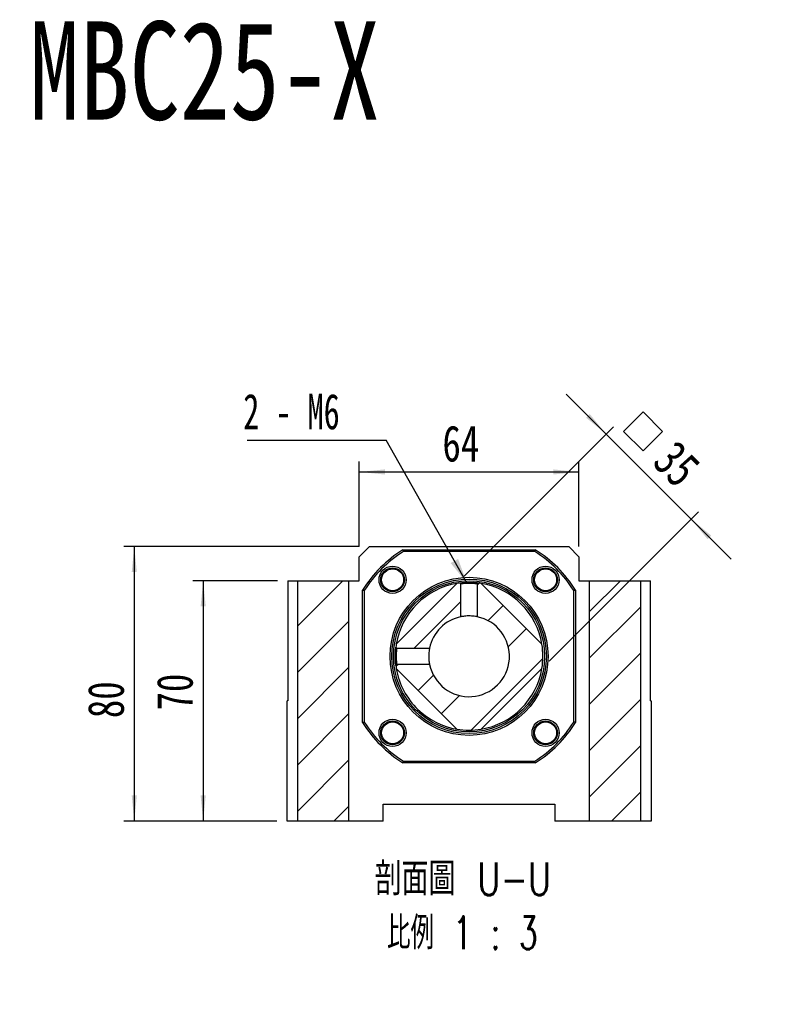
# Model space of a CAD drawing. Header units: millimetres. Extents: x 42 to 268, y 16 to 190.
# Tile 4 of 5: x 122 to 195, y 94 to 190. Entities that reach past the tile are written whole.
import ezdxf

# ---------------------------------------------------------------- set-up
doc = ezdxf.new("R2010")
doc.units = ezdxf.units.MM
doc.layers.add('FORMAT', color=7, linetype='Continuous')
doc.styles.add('SLDTEXTSTYLE0', font='TXT', dxfattribs={"width": 0.75})
doc.styles.add('SLDTEXTSTYLE3', font='TXT', dxfattribs={"width": 0.666667})
doc.styles.add('SLDTEXTSTYLE4', font='TXT', dxfattribs={"width": 0.75, "bigfont": 'bigfont'})
doc.styles.add('SLDTEXTSTYLE5', font='TXT', dxfattribs={"width": 0.65625, "bigfont": 'bigfont'})
doc.dimstyles.new('SLDDIMSTYLE2', dxfattribs={"dimtxt": 0.18, "dimasz": 2.5, "dimexe": 0, "dimexo": 0.0625, "dimgap": 0, "dimtad": 0, "dimtih": 1, "dimtoh": 1, "dimdec": 0, "dimrnd": 1e-09, "dimzin": 0, "dimdsep": 46, "dimtxsty": 'Standard', "dimsah": 1, "dimcen": 0.09, "dimadec": 0, "dimazin": 0, "dimtfac": 2.5, "dimtdec": 0, "dimtofl": 0, "dimtmove": 0, "dimatfit": 3, "dimfxl": 1, "dimfrac": 2, "dimtolj": 1, "dimtzin": 0, "dimarcsym": 0})
doc.dimstyles.new('SLDDIMSTYLE3', dxfattribs={"dimtxt": 3.5, "dimasz": 2.5, "dimexe": 0, "dimexo": 0.0625, "dimgap": 0.875, "dimtad": 1, "dimlfac": 3, "dimrnd": 1e-09, "dimzin": 12, "dimdsep": 46, "dimtxsty": 'SLDTEXTSTYLE0', "dimsah": 1, "dimcen": 0.09, "dimadec": 0, "dimazin": 3, "dimtfac": 1, "dimtmove": 0, "dimatfit": 0, "dimfxl": 1, "dimfrac": 2, "dimtolj": 1, "dimtzin": 12, "dimarcsym": 0})
doc.dimstyles.new('SLDDIMSTYLE4', dxfattribs={"dimtxt": 3.5, "dimasz": 2.5, "dimexe": 0, "dimexo": 0.0625, "dimgap": 0.875, "dimtad": 1, "dimlfac": 3, "dimrnd": 1e-09, "dimzin": 12, "dimdsep": 46, "dimtxsty": 'SLDTEXTSTYLE0', "dimsah": 1, "dimcen": 0.09, "dimadec": 0, "dimazin": 3, "dimtfac": 1, "dimtofl": 0, "dimtmove": 0, "dimatfit": 3, "dimfxl": 1, "dimfrac": 2, "dimtolj": 1, "dimtzin": 12, "dimarcsym": 0})
doc.dimstyles.new('SLDDIMSTYLE5', dxfattribs={"dimtxt": 3.5, "dimasz": 2.5, "dimexe": 0, "dimexo": 0.0625, "dimgap": 0.875, "dimtad": 0, "dimtih": 1, "dimtoh": 1, "dimdec": 6, "dimlfac": 3, "dimrnd": 1e-09, "dimzin": 12, "dimdsep": 46, "dimtxsty": 'SLDTEXTSTYLE0', "dimblk1": 'NONE', "dimsah": 1, "dimcen": 0, "dimadec": 0, "dimazin": 3, "dimtfac": 1, "dimtmove": 0, "dimatfit": 3, "dimldrblk": 'NONE', "dimfxl": 1, "dimfrac": 2, "dimtolj": 1, "dimtzin": 12, "dimarcsym": 0})

# ---------------------------------------------------------------- blocks, each defined once
blk = doc.blocks.new('SW_SYMBOL_HOLE_SPOT')
at = {"layer": 'FORMAT', "color": 0}
for p, q in [((0, 875), (0, 75)), ((1600, 75), (1600, 875)), ((0, 75), (1600, 75))]:
    blk.add_line(p, q, dxfattribs=at)
blk = doc.blocks.new('_D_7')
at = {"layer": 'FORMAT'}
for p, q in [((79.62, 135.744), (79.064, 130.105)), ((79.064, 130.105), (75.635, 95.317)), ((75.635, 95.317), (42.344, 95.317))]:
    blk.add_line(p, q, dxfattribs=at)
blk.add_solid([(79.064, 130.105), (78.57, 127.642), (79.068, 127.593)], dxfattribs=at)
at = {"layer": 'FORMAT', "xscale": 0.0044707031, "yscale": 0.0044707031, "zscale": 0.0044707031}
blk.add_blockref('SW_SYMBOL_HOLE_SPOT', (46.955, 95.802), dxfattribs=at)
at = {"layer": 'FORMAT', "char_height": 3.5, "attachment_point": 1}
for s, insert, style in [('%%c', (42.344, 105.438), 'SLDTEXTSTYLE0'), ('11 \\M+18AAE\\M+19153\\M+18AD1\\M+190FA', (48.935, 105.492), 'SLDTEXTSTYLE4'), ('%%c', (56.4, 99.829), 'SLDTEXTSTYLE0'), ('17', (62.991, 99.882), 'SLDTEXTSTYLE0')]:
    blk.add_mtext(s, dxfattribs=dict(at, insert=insert, style=style))
blk = doc.blocks.new('_NONE')
blk = doc.blocks.new('_D_15')
at = {"layer": 'FORMAT', "color": 7}
for p, q in [((146.98, 135.373), (138.773, 135.373)), ((139.773, 135.373), (139.773, 112.039)), ((146.914, 112.039), (138.773, 112.039))]:
    blk.add_line(p, q, dxfattribs=at)
for points in [[(139.773, 135.373), (139.523, 132.873), (140.023, 132.873)], [(139.773, 112.039), (140.023, 114.539), (139.523, 114.539)]]:
    blk.add_solid(points, dxfattribs=at)
at = {"layer": 'FORMAT', "color": 7, "insert": (135.261, 122.786), "char_height": 3.5, "attachment_point": 1, "rotation": 90, "style": 'SLDTEXTSTYLE0'}
blk.add_mtext('70', dxfattribs=at)
blk = doc.blocks.new('_D_16')
at = {"layer": 'FORMAT', "color": 7}
for p, q in [((154.914, 138.706), (132.086, 138.706)), ((133.086, 138.706), (133.086, 112.039)), ((146.914, 112.039), (132.086, 112.039))]:
    blk.add_line(p, q, dxfattribs=at)
for points in [[(133.086, 138.706), (132.836, 136.206), (133.336, 136.206)], [(133.086, 112.039), (133.336, 114.539), (132.836, 114.539)]]:
    blk.add_solid(points, dxfattribs=at)
at = {"layer": 'FORMAT', "color": 7, "insert": (128.574, 122.041), "char_height": 3.5, "attachment_point": 1, "rotation": 90, "style": 'SLDTEXTSTYLE0'}
blk.add_mtext('80', dxfattribs=at)
blk = doc.blocks.new('_D_17')
at = {"layer": 'FORMAT', "color": 7}
for p, q in [((154.914, 138.706), (154.914, 146.926)), ((176.247, 138.706), (176.247, 146.926)), ((154.914, 145.926), (176.247, 145.926))]:
    blk.add_line(p, q, dxfattribs=at)
for points in [[(154.914, 145.926), (157.414, 145.676), (157.414, 146.176)], [(176.247, 145.926), (173.747, 146.176), (173.747, 145.676)]]:
    blk.add_solid(points, dxfattribs=at)
at = {"layer": 'FORMAT', "color": 7, "insert": (162.994, 150.438), "char_height": 3.5, "attachment_point": 1, "style": 'SLDTEXTSTYLE0'}
blk.add_mtext('64', dxfattribs=at)
blk = doc.blocks.new('SW_SYMBOL_MOD_BOX')
at = {"layer": 'FORMAT', "color": 0}
for p, q in [((200, 200), (200, 800)), ((200, 800), (800, 800)), ((800, 800), (800, 200)), ((200, 200), (800, 200))]:
    blk.add_line(p, q, dxfattribs=at)
blk = doc.blocks.new('_D_18')
at = {"layer": 'FORMAT', "color": 7}
for p, q in [((178.888, 149.597), (174.999, 153.486)), ((165.107, 135.815), (179.595, 150.304)), ((178.888, 149.597), (187.138, 141.347)), ((173.356, 127.565), (187.845, 142.054)), ((187.138, 141.347), (191.027, 137.458))]:
    blk.add_line(p, q, dxfattribs=at)
for points in [[(178.888, 149.597), (177.297, 151.541), (176.944, 151.188)], [(187.138, 141.347), (188.729, 139.402), (189.082, 139.756)]]:
    blk.add_solid(points, dxfattribs=at)
at = {"layer": 'FORMAT', "color": 7, "xscale": 0.0044707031, "yscale": 0.0044707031, "zscale": 0.0044707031, "rotation": 315}
blk.add_blockref('SW_SYMBOL_MOD_BOX', (179.305, 149.866), dxfattribs=at)
at = {"layer": 'FORMAT', "color": 7, "insert": (185.726, 149.215), "char_height": 3.5, "attachment_point": 1, "rotation": 315, "style": 'SLDTEXTSTYLE0'}
blk.add_mtext('35', dxfattribs=at)
blk = doc.blocks.new('SW_NOTE_2')
at = {"layer": 'FORMAT', "color": 0, "char_height": 3.175, "attachment_point": 2}
for s, insert, style in [('\\M+19655\\M+196CA\\M+19AA4 U-U', (10.319, 4.093), 'SLDTEXTSTYLE4'), ('\\M+194E4\\M+197E1 1 : 3', (10.268, -1.141), 'SLDTEXTSTYLE5')]:
    blk.add_mtext(s, dxfattribs=dict(at, insert=insert, style=style))
blk = doc.blocks.new('SW_NOTE_3')
at = {"layer": 'FORMAT', "color": 0}
blk.add_line((-13.485, 0), (0, 0), dxfattribs=at)
at = {"layer": 'FORMAT', "color": 0, "insert": (-13.862, 4.515), "char_height": 3.4396, "attachment_point": 1, "style": 'SLDTEXTSTYLE3'}
blk.add_mtext('2 - M6', dxfattribs=at)

msp = doc.modelspace()

# ---------------------------------------------------------------- hatches: boundary and pattern name
at = {"layer": 'FORMAT', "linetype": 'Continuous', "lineweight": 18}
h = msp.add_hatch(dxfattribs=at)
h.set_pattern_fill('ANSI31', color=256, style=0)
h.paths.add_polyline_path([(153.9137191, 135.37252776), (148.9137191, 135.37252776), (148.9137191, 112.03919443), (153.9137191, 112.03919443)], flags=0)
h = msp.add_hatch(dxfattribs=at)
h.set_pattern_fill('ANSI31', color=256, style=0)
edge = h.paths.add_edge_path(flags=0)
edge.add_line((158.51167592, 126.85832516), (164.3995165, 120.97048459))
edge.add_arc((165.58038577, 128.03919443), 7.16666667, 260.5159837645, 279.4840162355)
edge.add_line((166.76125503, 120.97048459), (172.64909561, 126.85832516))
edge.add_arc((165.58038577, 128.03919443), 7.16666667, 350.5159837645, 369.4840162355)
edge.add_line((172.64909561, 129.2200637), (166.76125503, 135.10790428))
edge.add_arc((165.58038577, 128.03919443), 7.16666667, 80.5159837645, 82.955784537)
edge.add_spline(control_points=[(166.4592718, 135.15176573), (166.45147431, 135.14456759), (166.44367995, 135.13725666), (166.43588038, 135.12995131), (166.42808082, 135.12264596), (166.42027606, 135.11534618), (166.41246572, 135.10805236), (166.39684519, 135.09346486), (166.3812024, 135.07890114), (166.36553411, 135.06436496)], knot_values=[0, 0, 0, 0, 0.0000961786, 0.0000961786, 0.0000961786, 0.0001923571, 0.0001923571, 0.0001923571, 0.0003847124, 0.0003847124, 0.0003847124, 0.0003847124], weights=[1, 1, 1, 1, 1, 1, 1, 1, 1, 1], degree=3, periodic=0)
edge.add_line((166.36553411, 135.06436496), (166.36640506, 131.87617911))
edge.add_arc((165.58038577, 128.03919443), 3.91666667, -168.4229356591, 78.4229356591, ccw=False)
edge.add_line((161.74340109, 127.25317513), (158.55474802, 127.25317513))
edge.add_spline(control_points=[(158.55474802, 127.25317513), (158.54067797, 127.2383885), (158.52611404, 127.222746), (158.51152633, 127.20712577), (158.50423255, 127.19931573), (158.4969328, 127.19151127), (158.4896275, 127.18371201), (158.4823222, 127.17591275), (158.47501133, 127.16811871), (158.46769526, 127.16032955)], knot_values=[0, 0, 0, 0, 0.0001923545, 0.0001923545, 0.0001923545, 0.0002885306, 0.0002885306, 0.0002885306, 0.0003847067, 0.0003847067, 0.0003847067, 0.0003847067], weights=[1, 1, 1, 1, 1, 1, 1, 1, 1, 1], degree=3, periodic=0)
edge.add_arc((165.58038577, 128.03919443), 7.16666667, 187.0439308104, 189.4840162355)
h = msp.add_hatch(dxfattribs=at)
h.set_pattern_fill('ANSI31', color=256, style=0)
edge = h.paths.add_edge_path(flags=0)
edge.add_spline(control_points=[(158.46770613, 128.91820417), (158.47502229, 128.91041424), (158.48233326, 128.90261942), (158.48963865, 128.89481938), (158.49694403, 128.88701936), (158.50424383, 128.87921412), (158.51153767, 128.8714033), (158.52612521, 128.85578182), (158.54068894, 128.84013805), (158.55522509, 128.82446873)], knot_values=[0, 0, 0, 0, 0.0000961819, 0.0000961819, 0.0000961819, 0.0001923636, 0.0001923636, 0.0001923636, 0.0003847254, 0.0003847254, 0.0003847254, 0.0003847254], weights=[1, 1, 1, 1, 1, 1, 1, 1, 1, 1], degree=3, periodic=0)
edge.add_line((158.55522509, 128.82446873), (161.74340109, 128.82521373))
edge.add_arc((165.58038577, 128.03919443), 3.91666667, 101.5770643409, 168.4229356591, ccw=False)
edge.add_line((164.79436647, 131.87617911), (164.79436647, 135.06484341))
edge.add_spline(control_points=[(164.79436647, 135.06484341), (164.77956364, 135.07891183), (164.76392292, 135.09347585), (164.74830445, 135.10806364), (164.74049529, 135.11535746), (164.7326917, 135.12265724), (164.72489332, 135.12996258), (164.71709494, 135.13726792), (164.70930177, 135.14457881), (164.70151348, 135.15189491)], knot_values=[0, 0, 0, 0, 0.0001923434, 0.0001923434, 0.0001923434, 0.000288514, 0.000288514, 0.000288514, 0.0003846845, 0.0003846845, 0.0003846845, 0.0003846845], weights=[1, 1, 1, 1, 1, 1, 1, 1, 1, 1], degree=3, periodic=0)
edge.add_arc((165.58038577, 128.03919443), 7.16666667, 97.0439797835, 99.4840162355)
edge.add_line((164.3995165, 135.10790428), (158.51167592, 129.2200637))
edge.add_arc((165.58038577, 128.03919443), 7.16666667, 170.5159837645, 172.954735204)
h = msp.add_hatch(dxfattribs=at)
h.set_pattern_fill('ANSI31', color=256, style=0)
h.paths.add_polyline_path([(182.24705243, 135.37252776), (177.24705243, 135.37252776), (177.24705243, 112.03919443), (182.24705243, 112.03919443)], flags=0)

# ---------------------------------------------------------------- linework, layer by layer
at = {"color": 7, "linetype": 'Continuous', "lineweight": 25}
for p, q in [((155.91371938, 138.7058616), (154.91371859, 137.70586082)), ((155.91371938, 138.7058616), (175.24705215, 138.7058616)), ((176.24705294, 137.70586082), (175.24705215, 138.7058616)), ((154.91371859, 135.37252772), (154.91371859, 137.70586082)), ((159.15776922, 138.3725276), (172.00300231, 138.3725276)), ((171.95524967, 138.20586121), (159.20552186, 138.20586121)), ((176.24705294, 137.70586082), (176.24705294, 135.37252772)), ((147.98038586, 135.37252772), (147.98038586, 123.70586101)), ((147.98038586, 135.37252772), (148.91371885, 135.37252772)), ((148.91371885, 135.37252772), (153.91371905, 135.37252772)), ((148.91371885, 135.37252772), (148.91371885, 112.03919429)), ((153.91371905, 112.03919429), (153.91371905, 135.37252772)), ((153.91371905, 135.37252772), (154.91371859, 135.37252772)), ((158.51167599, 129.22006373), (164.39951647, 135.10790421)), ((164.79436643, 131.87617918), (164.79436643, 135.06484358)), ((166.3664051, 135.06483737), (166.3664051, 131.87617918)), ((166.76125506, 135.10790421), (172.64909555, 129.22006373)), ((176.24705294, 135.37252772), (177.24705248, 135.37252772)), ((177.24705248, 135.37252772), (182.24705268, 135.37252772)), ((177.24705248, 135.37252772), (177.24705248, 112.03919429)), ((182.24705268, 112.03919429), (182.24705268, 135.37252772)), ((182.24705268, 135.37252772), (183.18038567, 135.37252772)), ((183.18038567, 123.70586101), (183.18038567, 135.37252772)), ((155.2470526, 121.61657789), (155.2470526, 134.46181097)), ((155.41371899, 134.41405834), (155.41371899, 121.66433052)), ((175.74705255, 121.66433052), (175.74705255, 134.41405834)), ((175.91371893, 134.46181097), (175.91371893, 121.61657789)), ((158.55475214, 128.82521376), (161.74340102, 128.82521376)), ((161.74340102, 127.2531751), (158.55474779, 127.2531751)), ((164.39951647, 120.97048465), (158.51167599, 126.85832514)), ((172.64909555, 126.85832514), (166.76125506, 120.97048465)), ((147.91371931, 112.03919429), (147.91371931, 123.70586101)), ((147.98038586, 123.70586101), (147.91371931, 123.70586101)), ((183.18038567, 123.70586101), (183.24705222, 123.70586101)), ((183.24705222, 123.70586101), (183.24705222, 112.03919429)), ((172.00300231, 117.70586127), (159.15776922, 117.70586127)), ((159.20552186, 117.87252765), (171.95524967, 117.87252765)), ((157.24705231, 113.70586061), (173.91371922, 113.70586061)), ((157.24705231, 112.03919429), (157.24705231, 113.70586061)), ((173.91371922, 113.70586061), (173.91371922, 112.03919429)), ((148.91371885, 112.03919429), (147.91371931, 112.03919429)), ((153.91371905, 112.03919429), (148.91371885, 112.03919429)), ((157.24705231, 112.03919429), (153.91371905, 112.03919429)), ((177.24705248, 112.03919429), (173.91371922, 112.03919429)), ((182.24705268, 112.03919429), (177.24705248, 112.03919429)), ((183.24705222, 112.03919429), (182.24705268, 112.03919429))]:
    msp.add_line(p, q, dxfattribs=at)
at = {"color": 7, "linetype": 'Continuous', "lineweight": 25, "flags": 128}
for points in [[(165.00278389, 135.18254723), (164.8814385, 135.17169608), (164.70150014, 135.15176578)], [(166.45927178, 135.15176578), (166.36324916, 135.16297394), (165.99832822, 135.19366412)]]:
    msp.add_lwpolyline(points, dxfattribs=at)
at = {"color": 7, "linetype": 'Continuous', "lineweight": 25}
for centre, radius in [((158.15576456, 135.46381563), 1.31666667), ((158.15576456, 135.46381563), 1.15), ((173.00500697, 135.46381563), 1.31666667), ((173.00500697, 135.46381563), 1.15), ((158.15576456, 135.46381563), 1.06666667), ((165.58038577, 128.03919443), 7.66666667), ((173.00500697, 135.46381563), 1.06666667), ((165.58038577, 128.03919443), 7.5), ((165.58038577, 128.03919443), 7.33333333), ((158.15576456, 120.61457323), 1.31666667), ((158.15576456, 120.61457323), 1.15), ((158.15576456, 120.61457323), 1.06666667), ((173.00500697, 120.61457323), 1.31666667), ((173.00500697, 120.61457323), 1.15), ((173.00500697, 120.61457323), 1.06666667)]:
    msp.add_circle(centre, radius, dxfattribs=at)
for radius, start, end in [(12.16666667, 121.8627495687, 148.1372504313), (12, 122.0891838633, 147.9108161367), (12, 32.0891838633, 57.9108161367), (12.16666667, 31.8627495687, 58.1372504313), (7.16666667, 99.4840162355, 170.5159837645), (7.16666667, 97.0442119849, 99.4840162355), (7.16666667, 80.5159837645, 82.955784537), (7.16666667, 9.4840162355, 80.5159837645), (3.91666667, 191.5770643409, 78.4229356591), (3.91666667, 101.5770643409, 168.4229356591), (7.16666667, 170.5159837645, 172.954735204), (7.16666667, 350.5159837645, 9.4840162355), (7.16666667, 181.2634275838, 186.9510366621), (7.16666667, 187.0441599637, 189.4840162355), (7.16666667, 189.4840162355, 226.1462626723), (7.16666667, 279.4840162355, 350.5159837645), (7.16666667, 226.1462626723, 260.5159837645), (12.16666667, 211.8627495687, 238.1372504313), (12, 212.0891838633, 237.9108161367), (12, 302.0891838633, 327.9108161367), (12.16666667, 301.8627495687, 328.1372504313), (7.16666667, 260.5159837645, 279.4840162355)]:
    msp.add_arc((165.58038577, 128.03919443), radius, start, end, dxfattribs=at)
for points in [[(159.15776948, 138.37252776), (159.17363011, 138.31696408), (159.18954719, 138.26140844), (159.20552193, 138.2058611)], [(172.00300206, 138.37252776), (171.98714142, 138.31696408), (171.97122434, 138.26140844), (171.9552496, 138.2058611)], [(155.4137191, 134.41405826), (155.35817176, 134.430033), (155.30261612, 134.44595009), (155.24705243, 134.46181072)], [(175.9137191, 134.46181072), (175.85815541, 134.44595009), (175.80259977, 134.430033), (175.74705243, 134.41405826)], [(155.24705243, 121.61657814), (155.30261612, 121.63243877), (155.35817176, 121.64835586), (155.4137191, 121.6643306)], [(175.9137191, 121.61657814), (175.85815541, 121.63243877), (175.80259977, 121.64835586), (175.74705243, 121.6643306)], [(159.15776948, 117.7058611), (159.17363011, 117.76142478), (159.18954719, 117.81698043), (159.20552193, 117.87252776)], [(172.00300206, 117.7058611), (171.98714142, 117.76142478), (171.97122434, 117.81698043), (171.9552496, 117.87252776)]]:
    msp.add_open_spline(points, degree=3, dxfattribs=at)
for points, knots in [([(164.69961437, 135.15149197), (164.7040846, 135.15205901), (164.72562788, 135.15479175), (164.79670561, 135.16313037), (164.91173365, 135.1749903), (165.0552189, 135.18715615), (165.21934594, 135.19745592), (165.39698797, 135.20428733), (165.58128541, 135.20665418), (165.76540633, 135.20424174), (165.94246051, 135.19739708), (166.10603485, 135.18711752), (166.24909842, 135.17498342), (166.36407907, 135.16312981), (166.43514595, 135.15479035), (166.45668943, 135.15205845), (166.46115173, 135.15149259)], [0, 0, 0, 0, 0.0208762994, 0.1006087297, 0.1797536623, 0.2590768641, 0.3397049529, 0.4205036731, 0.5003426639, 0.5799944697, 0.6605652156, 0.7408236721, 0.8201761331, 0.8993204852, 0.979146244, 1, 1, 1, 1]), ([(164.70151348, 135.15189491), (164.70930177, 135.14457881), (164.71709494, 135.13726792), (164.72489332, 135.12996258), (164.7326917, 135.12265724), (164.74049529, 135.11535746), (164.74830445, 135.10806364), (164.76392292, 135.09347585), (164.77956364, 135.07891183), (164.79522987, 135.06437533)], [0, 0, 0, 0, 0.00009617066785, 0.00009617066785, 0.00009617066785, 0.00019234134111, 0.00019234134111, 0.00019234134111, 0.00038468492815, 0.00038468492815, 0.00038468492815, 0.00038468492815]), ([(166.36596132, 135.06476287), (166.34705167, 135.06718322), (166.30183686, 135.07297052), (166.18661797, 135.08585131), (166.03664919, 135.09919122), (165.83556751, 135.1111594), (165.58096746, 135.11942618), (165.32612186, 135.11119027), (165.12444869, 135.09921725), (164.97431506, 135.08586938), (164.85902197, 135.07297813), (164.81376391, 135.06718551), (164.79481626, 135.06476038)], [0, 0, 0, 0, 0.0707738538, 0.1692271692, 0.2673810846, 0.3552368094, 0.4995536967, 0.644442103, 0.7324804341, 0.8307463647, 0.9291406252, 1, 1, 1, 1]), ([(166.36553411, 135.06436496), (166.3812024, 135.07890114), (166.39684519, 135.09346486), (166.41246572, 135.10805236), (166.42027606, 135.11534618), (166.42808082, 135.12264596), (166.43588038, 135.12995131), (166.44367995, 135.13725666), (166.45147431, 135.14456759), (166.45926379, 135.15188371)], [0, 0, 0, 0, 0.00019235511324, 0.00019235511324, 0.00019235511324, 0.00028853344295, 0.00028853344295, 0.00028853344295, 0.0003847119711, 0.0003847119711, 0.0003847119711, 0.0003847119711]), ([(166.35888087, 131.87764539), (166.3565273, 131.87814601), (166.33039516, 131.88370445), (166.19781016, 131.90876714), (165.97270772, 131.93896901), (165.69277837, 131.95789827), (165.40446852, 131.95520855), (165.13925784, 131.93363193), (164.91704636, 131.90074766), (164.83273679, 131.88379127), (164.79090137, 131.87537731)], [0, 0, 0, 0, 0.0138689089, 0.1539893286, 0.2970823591, 0.4404395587, 0.5809871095, 0.7200470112, 0.8610839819, 1, 1, 1, 1]), ([(158.46809444, 127.15838361), (158.46751106, 127.16298277), (158.46475698, 127.18469496), (158.45638853, 127.25606549), (158.44452821, 127.37119438), (158.43239459, 127.51446219), (158.42212894, 127.67816005), (158.41531126, 127.85528334), (158.41292637, 128.03927564), (158.41531405, 128.22323871), (158.42214059, 128.40048512), (158.43242235, 128.56432024), (158.44457456, 128.70768449), (158.45644384, 128.8228303), (158.46479248, 128.89398096), (158.46753231, 128.91558508), (158.46810561, 128.92010568)], [0, 0, 0, 0, 0.0214280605, 0.1011598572, 0.1803394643, 0.2595702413, 0.3398984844, 0.4203986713, 0.4999743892, 0.5796461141, 0.6601673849, 0.7405525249, 0.8199180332, 0.8990269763, 0.9788717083, 1, 1, 1, 1]), ([(158.55522509, 128.82446873), (158.54068894, 128.84013805), (158.52612521, 128.85578182), (158.51153767, 128.8714033), (158.50424383, 128.87921412), (158.49694403, 128.88701936), (158.48963865, 128.89481938), (158.48233326, 128.90261942), (158.47502229, 128.91041424), (158.46770613, 128.91820417)], [0, 0, 0, 0, 0.0001923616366, 0.0001923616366, 0.0001923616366, 0.00028854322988, 0.00028854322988, 0.00028854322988, 0.00038472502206, 0.00038472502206, 0.00038472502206, 0.00038472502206]), ([(158.55482292, 128.824901), (158.55239351, 128.80591963), (158.54659502, 128.76061507), (158.53370922, 128.6452447), (158.5203762, 128.49516612), (158.50841432, 128.29383749), (158.50015877, 128.03929635), (158.50838121, 127.78482615), (158.52032946, 127.58367898), (158.53366248, 127.43361034), (158.54656086, 127.31810385), (158.55237294, 127.27267504), (158.5548105, 127.25362244)], [0, 0, 0, 0, 0.0710059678, 0.1694764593, 0.2676459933, 0.355556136, 0.5000974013, 0.6444868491, 0.7322968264, 0.8303501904, 0.9288497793, 1, 1, 1, 1]), ([(161.74379466, 128.82650908), (161.74273998, 128.82159314), (161.73682152, 128.79400678), (161.71099629, 128.65767117), (161.68056171, 128.43122871), (161.6616942, 128.15167151), (161.66437098, 127.86322241), (161.68593899, 127.59820229), (161.71826578, 127.37945567), (161.73477758, 127.29718935), (161.74273575, 127.25753959)], [0, 0, 0, 0, 0.0301186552, 0.1690143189, 0.3108566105, 0.4529607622, 0.5922798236, 0.7301242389, 0.8699284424, 1, 1, 1, 1]), ([(158.46769526, 127.16032955), (158.47501133, 127.16811871), (158.4823222, 127.17591275), (158.4896275, 127.18371201), (158.4969328, 127.19151127), (158.50423255, 127.19931573), (158.51152633, 127.20712577), (158.52611404, 127.222746), (158.54067797, 127.2383885), (158.55521437, 127.2540565)], [0, 0, 0, 0, 0.00009617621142, 0.00009617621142, 0.00009617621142, 0.00019235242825, 0.00019235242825, 0.00019235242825, 0.00038470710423, 0.00038470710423, 0.00038470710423, 0.00038470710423])]:
    msp.add_open_spline(points, degree=3, knots=knots, dxfattribs=at)

# ---------------------------------------------------------------- block references
at = {"layer": 'FORMAT', "color": 7}
msp.add_blockref('SW_NOTE_3', (157.52712558, 148.99445137), dxfattribs=at)
at = {"layer": 'FORMAT'}
msp.add_blockref('SW_NOTE_2', (154.65166451, 103.94133889), dxfattribs=at)

# ---------------------------------------------------------------- texts
at = {"layer": 'FORMAT', "color": 7, "insert": (122.91253985, 189.63499662), "char_height": 9.525, "attachment_point": 1, "style": 'SLDTEXTSTYLE0'}
msp.add_mtext('MBC25-X', dxfattribs=at)

# ---------------------------------------------------------------- dimensions: what is measured, and where the dimension line sits
at = {"layer": 'FORMAT', "color": 7}
dim = msp.add_linear_dim(base=(187.13775279, 141.34698234), p1=(164.3995165, 135.10790428), p2=(172.64909561, 126.85832516), angle=315, text='{\\fGDT;o}<>', dimstyle='SLDDIMSTYLE3', dxfattribs=at)
dim.commit()
dim.dimension.update_dxf_attribs({"geometry": '_D_18', "text_midpoint": (182.55859405, 145.92614108), "dimtype": 160})
dim = msp.add_linear_dim(base=(176.24705243, 145.92614108), p1=(154.9137191, 137.7058611), p2=(176.24705243, 137.7058611), dimstyle='SLDDIMSTYLE4', dxfattribs=at)
dim.commit()
dim.dimension.update_dxf_attribs({"geometry": '_D_17', "text_midpoint": (165.58038993, 145.92614108), "dimtype": 160})
for base, p1, picture, middle in [((133.08594127, 112.03919443), (155.9137191, 138.7058611), '_D_16', (133.08594127, 124.62724678)), ((139.77318746, 112.03919443), (147.98038577, 135.37252776), '_D_15', (139.77318746, 125.37252776))]:
    dim = msp.add_linear_dim(base=base, p1=p1, p2=(147.9137191, 112.03919443), angle=90, dimstyle='SLDDIMSTYLE4', dxfattribs=at)
    dim.commit()
    dim.dimension.update_dxf_attribs({"geometry": picture, "text_midpoint": middle, "dimtype": 160})
at = {"layer": 'FORMAT'}
dim = msp.add_diameter_dim_2p(p1=(79.61974773, 135.74433378), p2=(79.0639387, 130.10499096), text='<> 完全貫穿\\P{\\fGDT;v}%%c 17 \\P', dimstyle='SLDDIMSTYLE5', dxfattribs=at)
dim.commit()
dim.dimension.update_dxf_attribs({"geometry": '_D_7', "text_midpoint": (58.19602526, 100.92653842), "dimtype": 163})

# ---------------------------------------------------------------- leaders
at = {"layer": 'FORMAT', "color": 7}
msp.add_leader([(165.39004102, 135.11266995), (157.52712558, 148.99445137)], dimstyle='SLDDIMSTYLE2', dxfattribs=at)

doc.saveas('drawing.dxf')
